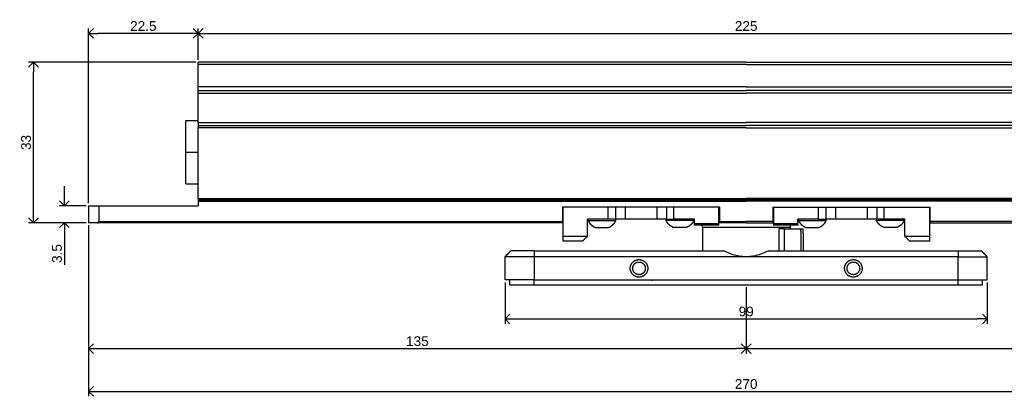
# Model space of a CAD drawing. Header units: millimetres. Extents: x 305 to 653, y 1507 to 1733.
# Tile 1 of 5: x 305 to 507, y 1507 to 1584. Entities that reach past the tile are written whole.
import ezdxf

# ---------------------------------------------------------------- set-up
doc = ezdxf.new("R2010")
doc.units = ezdxf.units.MM
for name, color, linetype, true_color in [('Make2D$dims', 7, 'Continuous', 0x007f00), ('Make2D$Visible$Curves', 7, 'Continuous', 0x000000), ('Make2D$Visible$Tangents', 7, 'Continuous', 0x000000)]:
    doc.layers.add(name, color=color, linetype=linetype, true_color=true_color)
doc.styles.add('Arial Regular', font='txt')
doc.dimstyles.new('dimensions default 01', dxfattribs={"dimtxt": 2, "dimasz": 2, "dimexe": 1, "dimexo": 0.5, "dimgap": 0.5, "dimtad": 1, "dimtoh": 1, "dimdec": 3, "dimdsep": 46, "dimtxsty": 'Arial Regular', "dimblk": 'OPEN90', "dimcen": 2.5, "dimadec": 1, "dimazin": 1, "dimtfac": 1, "dimtdec": 4, "dimtix": 1, "dimtofl": 0, "dimtmove": 1, "dimatfit": 3, "dimldrblk": 'OPEN90', "dimfxl": 1, "dimtolj": 1, "dimtzin": 1, "dimarcsym": 0})

# ---------------------------------------------------------------- blocks, each defined once
blk = doc.blocks.new('_Open90')
at = {"color": 0, "linetype": 'ByBlock', "lineweight": -2}
for p, q in [((0, 0), (-1, 0)), ((-0.5, 0.5), (0, 0)), ((0, 0), (-0.5, -0.5))]:
    blk.add_line(p, q, dxfattribs=at)
blk = doc.blocks.new('*D7')
at = {"layer": 'Defpoints', "color": 0}
for p in [(318.68, 1542.37), (588.68, 1542.37), (588.68, 1507.7)]:
    blk.add_point(p, dxfattribs=at)
at = {"layer": 'Make2D$dims', "color": 0, "lineweight": -2}
for p, q in [((318.68, 1541.87), (318.68, 1506.7)), ((588.68, 1541.87), (588.68, 1506.7)), ((320.68, 1507.7), (586.68, 1507.7))]:
    blk.add_line(p, q, dxfattribs=at)
at = {"layer": 'Make2D$dims', "color": 0, "lineweight": -2, "xscale": 2, "yscale": 2, "zscale": 2, "rotation": 180}
blk.add_blockref('_Open90', (318.68, 1507.7), dxfattribs=at)
at = {"layer": 'Make2D$dims', "color": 0, "lineweight": -2, "xscale": 2, "yscale": 2, "zscale": 2}
blk.add_blockref('_Open90', (588.68, 1507.7), dxfattribs=at)
at = {"layer": 'Make2D$dims', "color": 0, "insert": (453.68, 1509.22), "char_height": 2, "attachment_point": 5, "style": 'Arial Regular'}
blk.add_mtext('\\A1;270', dxfattribs=at)
blk = doc.blocks.new('*D9')
at = {"layer": 'Defpoints', "color": 0}
for p in [(566.18, 1581.28), (341.18, 1575.37), (566.18, 1575.37)]:
    blk.add_point(p, dxfattribs=at)
at = {"layer": 'Make2D$dims', "color": 0, "lineweight": -2}
for p, q in [((341.18, 1575.87), (341.18, 1582.28)), ((343.18, 1581.28), (564.18, 1581.28)), ((566.18, 1575.87), (566.18, 1582.28))]:
    blk.add_line(p, q, dxfattribs=at)
at = {"layer": 'Make2D$dims', "color": 0, "lineweight": -2, "xscale": 2, "yscale": 2, "zscale": 2, "rotation": 180}
blk.add_blockref('_Open90', (341.18, 1581.28), dxfattribs=at)
at = {"layer": 'Make2D$dims', "color": 0, "lineweight": -2, "xscale": 2, "yscale": 2, "zscale": 2}
blk.add_blockref('_Open90', (566.18, 1581.28), dxfattribs=at)
at = {"layer": 'Make2D$dims', "color": 0, "insert": (453.68, 1582.8), "char_height": 2, "attachment_point": 5, "style": 'Arial Regular'}
blk.add_mtext('\\A1;225', dxfattribs=at)
blk = doc.blocks.new('*D10')
at = {"layer": 'Defpoints', "color": 0}
for p in [(318.68, 1581.28), (341.18, 1575.37), (318.68, 1545.88)]:
    blk.add_point(p, dxfattribs=at)
at = {"layer": 'Make2D$dims', "color": 0, "lineweight": -2}
for p, q in [((318.68, 1546.38), (318.68, 1582.28)), ((339.18, 1581.28), (320.68, 1581.28)), ((341.18, 1575.87), (341.18, 1582.28))]:
    blk.add_line(p, q, dxfattribs=at)
at = {"layer": 'Make2D$dims', "color": 0, "lineweight": -2, "xscale": 2, "yscale": 2, "zscale": 2, "rotation": 180}
blk.add_blockref('_Open90', (318.68, 1581.28), dxfattribs=at)
at = {"layer": 'Make2D$dims', "color": 0, "lineweight": -2, "xscale": 2, "yscale": 2, "zscale": 2}
blk.add_blockref('_Open90', (341.18, 1581.28), dxfattribs=at)
at = {"layer": 'Make2D$dims', "color": 0, "insert": (329.93, 1582.8), "char_height": 2, "attachment_point": 5, "style": 'Arial Regular'}
blk.add_mtext('\\A1;22.5', dxfattribs=at)
blk = doc.blocks.new('*D11')
at = {"layer": 'Defpoints', "color": 0}
for p in [(307.38, 1575.37), (341.18, 1575.37), (318.68, 1542.37)]:
    blk.add_point(p, dxfattribs=at)
at = {"layer": 'Make2D$dims', "color": 0, "lineweight": -2}
for p, q in [((340.68, 1575.37), (306.38, 1575.37)), ((307.38, 1544.37), (307.38, 1573.37)), ((318.18, 1542.37), (306.38, 1542.37))]:
    blk.add_line(p, q, dxfattribs=at)
at = {"layer": 'Make2D$dims', "color": 0, "lineweight": -2, "xscale": 2, "yscale": 2, "zscale": 2}
for p, rotation in [((307.38, 1575.37), 90), ((307.38, 1542.37), 270)]:
    blk.add_blockref('_Open90', p, dxfattribs=dict(at, rotation=rotation))
at = {"layer": 'Make2D$dims', "color": 0, "insert": (305.86, 1558.87), "char_height": 2, "attachment_point": 5, "rotation": 90, "style": 'Arial Regular'}
blk.add_mtext('\\A1;33', dxfattribs=at)
blk = doc.blocks.new('*D12')
at = {"layer": 'Defpoints', "color": 0}
for p in [(318.68, 1545.88), (313.73, 1542.37), (318.68, 1542.37)]:
    blk.add_point(p, dxfattribs=at)
at = {"layer": 'Make2D$dims', "color": 0, "lineweight": -2}
for p, q in [((313.73, 1547.88), (313.73, 1549.88)), ((318.18, 1545.88), (312.73, 1545.88)), ((318.18, 1542.37), (312.73, 1542.37)), ((313.73, 1540.37), (313.73, 1533.72))]:
    blk.add_line(p, q, dxfattribs=at)
at = {"layer": 'Make2D$dims', "color": 0, "lineweight": -2, "xscale": 2, "yscale": 2, "zscale": 2}
for p, rotation in [((313.73, 1545.88), 270), ((313.73, 1542.37), 90)]:
    blk.add_blockref('_Open90', p, dxfattribs=dict(at, rotation=rotation))
at = {"layer": 'Make2D$dims', "color": 0, "insert": (312.21, 1536.05), "char_height": 2, "attachment_point": 5, "rotation": 90, "style": 'Arial Regular'}
blk.add_mtext('\\A1;3.5', dxfattribs=at)
blk = doc.blocks.new('*D13')
at = {"layer": 'Defpoints', "color": 0}
for p in [(588.68, 1542.37), (453.68, 1529.62), (588.68, 1516.51)]:
    blk.add_point(p, dxfattribs=at)
at = {"layer": 'Make2D$dims', "color": 0, "lineweight": -2}
for p, q in [((588.68, 1541.87), (588.68, 1515.51)), ((453.68, 1529.12), (453.68, 1515.51)), ((455.68, 1516.51), (586.68, 1516.51))]:
    blk.add_line(p, q, dxfattribs=at)
at = {"layer": 'Make2D$dims', "color": 0, "lineweight": -2, "xscale": 2, "yscale": 2, "zscale": 2, "rotation": 180}
blk.add_blockref('_Open90', (453.68, 1516.51), dxfattribs=at)
at = {"layer": 'Make2D$dims', "color": 0, "lineweight": -2, "xscale": 2, "yscale": 2, "zscale": 2}
blk.add_blockref('_Open90', (588.68, 1516.51), dxfattribs=at)
at = {"layer": 'Make2D$dims', "color": 0, "insert": (521.18, 1518.03), "char_height": 2, "attachment_point": 5, "style": 'Arial Regular'}
blk.add_mtext('\\A1;135', dxfattribs=at)
blk = doc.blocks.new('*D14')
at = {"layer": 'Defpoints', "color": 0}
for p in [(318.68, 1542.37), (453.68, 1529.62), (453.68, 1516.51)]:
    blk.add_point(p, dxfattribs=at)
at = {"layer": 'Make2D$dims', "color": 0, "lineweight": -2}
for p, q in [((318.68, 1541.87), (318.68, 1515.51)), ((453.68, 1529.12), (453.68, 1515.51)), ((320.68, 1516.51), (451.68, 1516.51))]:
    blk.add_line(p, q, dxfattribs=at)
at = {"layer": 'Make2D$dims', "color": 0, "lineweight": -2, "xscale": 2, "yscale": 2, "zscale": 2, "rotation": 180}
blk.add_blockref('_Open90', (318.68, 1516.51), dxfattribs=at)
at = {"layer": 'Make2D$dims', "color": 0, "lineweight": -2, "xscale": 2, "yscale": 2, "zscale": 2}
blk.add_blockref('_Open90', (453.68, 1516.51), dxfattribs=at)
at = {"layer": 'Make2D$dims', "color": 0, "insert": (386.18, 1518.03), "char_height": 2, "attachment_point": 5, "style": 'Arial Regular'}
blk.add_mtext('\\A1;135', dxfattribs=at)
blk = doc.blocks.new('*D15')
at = {"layer": 'Defpoints', "color": 0}
for p in [(404.18, 1530.62), (503.18, 1530.62), (503.18, 1522.6)]:
    blk.add_point(p, dxfattribs=at)
at = {"layer": 'Make2D$dims', "color": 0, "lineweight": -2}
for p, q in [((404.18, 1530.12), (404.18, 1521.6)), ((503.18, 1530.12), (503.18, 1521.6)), ((406.18, 1522.6), (501.18, 1522.6))]:
    blk.add_line(p, q, dxfattribs=at)
at = {"layer": 'Make2D$dims', "color": 0, "lineweight": -2, "xscale": 2, "yscale": 2, "zscale": 2, "rotation": 180}
blk.add_blockref('_Open90', (404.18, 1522.6), dxfattribs=at)
at = {"layer": 'Make2D$dims', "color": 0, "lineweight": -2, "xscale": 2, "yscale": 2, "zscale": 2}
blk.add_blockref('_Open90', (503.18, 1522.6), dxfattribs=at)
at = {"layer": 'Make2D$dims', "color": 0, "insert": (453.68, 1524.12), "char_height": 2, "attachment_point": 5, "style": 'Arial Regular'}
blk.add_mtext('\\A1;99', dxfattribs=at)

msp = doc.modelspace()

# ---------------------------------------------------------------- linework, layer by layer
at = {"layer": 'Make2D$dims'}
for points in [[(437.3319, 1543.0751), (438.0817, 1543.0751), (438.8316, 1543.0751)], [(468.5311, 1543.0751), (469.2811, 1543.0751), (470.0311, 1543.0751)], [(464.5353, 1541.1249), (464.9583, 1541.1249), (465.3813, 1541.1249)], [(464.8813, 1540.644), (464.8813, 1540.8844), (464.8813, 1541.1249)], [(465.3813, 1540.2011), (465.3813, 1540.663), (465.3813, 1541.1249)]]:
    msp.add_open_spline(points, degree=2, dxfattribs=at)
at = {"layer": 'Make2D$Visible$Curves', "lineweight": -3}
for points, weights in [([(341.1814, 1574.8749), (341.1814, 1575.3749), (341.1814, 1575.3749)], [1, 0.707106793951, 1]), ([(341.1814, 1569.5854), (341.1814, 1569.9236), (341.1814, 1570.3383)], [1, 0.952684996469, 1]), ([(341.1814, 1569.0063), (341.1814, 1569.3253), (341.1814, 1569.5854)], [1, 0.952684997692, 1]), ([(341.1814, 1563.0001), (341.1814, 1562.3751), (341.1814, 1562.3751)], [1, 0.707106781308, 1]), ([(341.1814, 1562.3751), (341.1814, 1562.3751), (341.1814, 1561.8751)], [1, 0.707106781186, 1]), ([(341.1814, 1547.3249), (341.1814, 1547.0749), (341.1814, 1547.0749)], [1, 0.707106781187, 1]), ([(341.1814, 1547.0749), (341.1814, 1547.0749), (341.1814, 1546.8249)], [1, 0.707106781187, 1]), ([(318.6814, 1545.8751), (318.6814, 1545.8751), (320.784, 1545.8751)], [1, 0.888667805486, 1]), ([(320.4612, 1542.3749), (318.6814, 1542.3749), (318.6814, 1542.3749)], [1, 0.906650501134, 1]), ([(415.9814, 1542.6249), (415.9814, 1542.3749), (415.9814, 1542.3749)], [1, 0.707106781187, 1]), ([(416.0816, 1542.3749), (416.0249, 1542.3749), (415.9814, 1542.3749)], [0.873831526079, 0.872764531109, 0.874168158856]), ([(428.8316, 1543.0751), (426.8569, 1543.0751), (426.8318, 1543.0751)], [1, 0.709738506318, 0.994783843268]), ([(426.8318, 1543.0751), (426.9318, 1543.0751), (426.9318, 1543.0751)], [0.913889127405, 0.947553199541, 1]), ([(437.3316, 1543.0751), (437.3316, 1543.0751), (435.3316, 1543.0751)], [1, 0.707106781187, 1]), ([(437.3319, 1543.0751), (437.2318, 1543.0751), (437.2318, 1543.0751)], [0.91384971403, 0.947522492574, 1]), ([(448.1811, 1542.3749), (448.1379, 1542.3749), (448.0817, 1542.3749)], [0.874160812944, 0.87277500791, 0.873819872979]), ([(448.1814, 1542.6249), (448.1814, 1542.3749), (448.1814, 1542.3749)], [1, 0.707106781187, 1]), ([(453.6813, 1542.3751), (450.6114, 1542.3751), (448.1815, 1542.3751)], [0.999993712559, 0.876200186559, 0.857055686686]), ([(459.1814, 1542.6249), (459.1814, 1542.3749), (459.1814, 1542.3749)], [1, 0.707106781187, 1]), ([(459.1814, 1542.3749), (459.2249, 1542.3749), (459.2814, 1542.3749)], [0.874168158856, 0.872766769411, 0.873828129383]), ([(472.0313, 1543.0751), (470.0313, 1543.0751), (470.0313, 1543.0751)], [1, 0.707106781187, 1]), ([(470.0311, 1543.0751), (470.1311, 1543.0751), (470.1311, 1543.0751)], [0.913889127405, 0.94755319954, 1]), ([(480.5313, 1543.0751), (480.5313, 1543.0751), (478.5313, 1543.0751)], [1, 0.707106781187, 1]), ([(480.5311, 1543.0751), (480.4311, 1543.0751), (480.4311, 1543.0751)], [0.913889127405, 0.947553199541, 1]), ([(491.2813, 1542.3749), (491.3378, 1542.3749), (491.3813, 1542.3749)], [0.873827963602, 0.872766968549, 0.874167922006]), ([(491.3814, 1542.6249), (491.3814, 1542.3749), (491.3814, 1542.3749)], [1, 0.707106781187, 1]), ([(461.5076, 1541.1249), (460.8368, 1541.1249), (460.3895, 1541.1249)], [1, 0.912870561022, 1]), ([(410.1813, 1536.6249), (405.4313, 1536.6249), (405.4313, 1536.6249)], [1, 0.707106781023, 1]), ([(449.1057, 1536.6249), (449.1056, 1536.6249), (449.1056, 1536.6249)], [0.867255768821, 0.86725523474, 0.867254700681]), ([(497.1813, 1536.6249), (501.9313, 1536.6249), (501.9313, 1536.6249)], [1, 0.707106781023, 1]), ([(410.1813, 1535.3749), (404.1813, 1535.3749), (404.1813, 1535.3749)], [1, 0.707106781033, 1]), ([(497.1813, 1535.3749), (503.1813, 1535.3749), (503.1813, 1535.3749)], [1, 0.707106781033, 1]), ([(410.1813, 1530.6249), (404.1813, 1530.6249), (404.1813, 1530.6249)], [1, 0.707106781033, 1]), ([(497.1813, 1530.6249), (503.1813, 1530.6249), (503.1813, 1530.6249)], [1, 0.707106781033, 1]), ([(405.1813, 1529.6249), (405.1813, 1529.6249), (410.1813, 1529.6249)], [1, 0.707106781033, 1]), ([(497.1813, 1529.6249), (502.1813, 1529.6249), (502.1813, 1529.6249)], [1, 0.707106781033, 1])]:
    msp.add_rational_spline(points, weights, degree=2, dxfattribs=at)
for points in [[(453.6814, 1575.3749), (397.4314, 1575.3749), (341.1814, 1575.3749)], [(341.1814, 1570.3383), (341.1814, 1572.6066), (341.1814, 1574.8749)], [(453.6814, 1575.3749), (509.9314, 1575.3749), (566.1814, 1575.3749)], [(338.6814, 1563.3883), (339.9314, 1563.3883), (341.1814, 1563.3883)], [(338.6814, 1556.8883), (338.6814, 1560.1383), (338.6814, 1563.3883)], [(341.1814, 1562.3751), (397.4314, 1562.3751), (453.6814, 1562.3751)], [(341.1814, 1547.3249), (341.1814, 1554.6), (341.1814, 1561.8751)], [(566.1814, 1562.3751), (509.9314, 1562.3751), (453.6814, 1562.3751)], [(338.6814, 1550.3883), (338.6814, 1553.6383), (338.6814, 1556.8883)], [(338.6814, 1556.8883), (339.9314, 1556.8883), (341.1814, 1556.8883)], [(338.6814, 1550.3883), (339.9314, 1550.3883), (341.1814, 1550.3883)], [(341.1814, 1547.0749), (397.4314, 1547.0749), (453.6814, 1547.0749)], [(341.1814, 1546.8249), (341.1814, 1546.35), (341.1814, 1545.8751)], [(566.1814, 1547.0749), (509.9314, 1547.0749), (453.6814, 1547.0749)], [(318.6814, 1545.8751), (318.6814, 1544.125), (318.6814, 1542.3749)], [(320.784, 1545.8751), (320.784, 1544.25), (320.784, 1542.6249)], [(320.784, 1545.8751), (330.9827, 1545.8751), (341.1814, 1545.8751)], [(415.9814, 1545.5749), (415.9814, 1544.0999), (415.9814, 1542.6249)], [(448.1814, 1545.5749), (432.0814, 1545.5749), (415.9814, 1545.5749)], [(416.0816, 1539.5751), (416.0816, 1542.5751), (416.0816, 1545.5751)], [(426.8316, 1545.5751), (426.8316, 1544.3251), (426.8316, 1543.0751)], [(428.8316, 1545.5751), (428.8317, 1545.5751), (428.8317, 1545.5751)], [(437.3316, 1545.5749), (437.3316, 1544.325), (437.3316, 1543.0751)], [(448.0816, 1542.1252), (448.0816, 1543.8501), (448.0816, 1545.5751)], [(448.1814, 1545.5749), (448.1814, 1544.0999), (448.1814, 1542.6249)], [(459.1814, 1545.5749), (459.1814, 1544.0999), (459.1814, 1542.6249)], [(459.1814, 1545.5749), (459.2313, 1545.5749), (459.2813, 1545.5749)], [(459.2813, 1545.5751), (459.2813, 1543.8501), (459.2813, 1542.1252)], [(459.2817, 1545.5751), (463.9065, 1545.5751), (468.5313, 1545.5751)], [(468.5313, 1545.5749), (479.9563, 1545.5749), (491.3814, 1545.5749)], [(470.0313, 1545.5751), (470.0313, 1544.3252), (470.0313, 1543.0754)], [(480.5313, 1545.5751), (480.5313, 1544.3251), (480.5313, 1543.0751)], [(491.2813, 1545.5751), (491.2813, 1542.5751), (491.2813, 1539.5751)], [(491.3814, 1545.5749), (491.3814, 1544.0999), (491.3814, 1542.6249)], [(415.9814, 1542.3749), (368.2213, 1542.3749), (320.4612, 1542.3749)], [(425.3316, 1543.0751), (423.2066, 1543.0751), (421.0816, 1543.0751)], [(421.2318, 1543.0751), (421.2318, 1542.9501), (421.2318, 1542.8251)], [(426.8316, 1543.0751), (426.0816, 1543.0751), (425.3316, 1543.0751)], [(426.9318, 1542.8251), (426.9318, 1542.9501), (426.9318, 1543.0751)], [(435.3316, 1543.0751), (432.0816, 1543.0751), (428.8316, 1543.0751)], [(437.2318, 1542.8251), (437.2318, 1542.9501), (437.2318, 1543.0751)], [(443.0816, 1543.0751), (440.9566, 1543.0751), (438.8316, 1543.0751)], [(442.9318, 1543.0751), (442.9318, 1542.9501), (442.9318, 1542.8251)], [(453.6814, 1542.3749), (450.9314, 1542.3749), (448.1814, 1542.3749)], [(453.6814, 1542.3749), (456.4314, 1542.3749), (459.1814, 1542.3749)], [(468.5311, 1543.0751), (466.4062, 1543.0751), (464.2813, 1543.0751)], [(464.4311, 1543.0751), (464.4311, 1542.9501), (464.4311, 1542.8251)], [(470.0313, 1543.0751), (470.0312, 1543.0751), (470.0311, 1543.0751)], [(470.1311, 1542.8251), (470.1311, 1542.9501), (470.1311, 1543.0751)], [(478.5313, 1543.0751), (475.2813, 1543.0751), (472.0313, 1543.0751)], [(480.4311, 1542.8251), (480.4311, 1542.9501), (480.4311, 1543.0751)], [(482.0313, 1543.0751), (481.2813, 1543.0751), (480.5313, 1543.0751)], [(486.2813, 1543.0751), (484.1563, 1543.0751), (482.0313, 1543.0751)], [(486.1311, 1543.0751), (486.1311, 1542.9501), (486.1311, 1542.8251)], [(491.3814, 1542.3749), (539.1414, 1542.3749), (586.9015, 1542.3749)], [(443.0816, 1541.8752), (443.0816, 1542.0002), (443.0816, 1542.1252)], [(448.0816, 1542.1252), (445.5816, 1542.1252), (443.0816, 1542.1252)], [(448.0816, 1541.8752), (445.5816, 1541.8752), (443.0816, 1541.8752)], [(444.6814, 1541.3751), (444.6814, 1541.6251), (444.6814, 1541.8752)], [(444.6814, 1541.3749), (444.6814, 1538.9999), (444.6814, 1536.6249)], [(448.0816, 1541.8752), (448.0816, 1542.0002), (448.0816, 1542.1252)], [(459.2813, 1542.1252), (459.2813, 1542.0002), (459.2813, 1541.8752)], [(464.2813, 1542.1252), (461.7813, 1542.1252), (459.2813, 1542.1252)], [(464.2813, 1541.8752), (461.7813, 1541.8752), (459.2813, 1541.8752)], [(461.5076, 1541.1249), (463.0215, 1541.1249), (464.5353, 1541.1249)], [(462.6813, 1541.1249), (462.6813, 1541.2499), (462.6813, 1541.3749)], [(462.6814, 1541.8752), (462.6814, 1541.6251), (462.6814, 1541.3751)], [(464.2813, 1542.1252), (464.2813, 1542.0002), (464.2813, 1541.8752)], [(465.3813, 1540.2011), (465.3813, 1538.413), (465.3813, 1536.6249)], [(421.0816, 1539.5751), (418.5816, 1539.5751), (416.0816, 1539.5751)], [(416.0816, 1538.5751), (416.0816, 1539.0751), (416.0816, 1539.5751)], [(420.0816, 1538.5751), (418.0816, 1538.5751), (416.0816, 1538.5751)], [(491.2813, 1539.5751), (488.7813, 1539.5751), (486.2813, 1539.5751)], [(491.2813, 1538.5751), (489.2813, 1538.5751), (487.2813, 1538.5751)], [(491.2813, 1539.5751), (491.2813, 1539.0751), (491.2813, 1538.5751)], [(404.1813, 1535.3749), (404.8063, 1535.9999), (405.4313, 1536.6249)], [(410.1813, 1536.6249), (429.6435, 1536.6249), (449.1056, 1536.6249)], [(458.2571, 1536.6249), (477.7192, 1536.6249), (497.1813, 1536.6249)], [(503.1813, 1535.3749), (502.5563, 1535.9999), (501.9313, 1536.6249)], [(404.1813, 1530.6249), (404.1813, 1532.9999), (404.1813, 1535.3749)], [(453.668, 1535.3749), (431.9247, 1535.3749), (410.1813, 1535.3749)], [(497.1813, 1535.3749), (475.438, 1535.3749), (453.6947, 1535.3749)], [(503.1813, 1530.6249), (503.1813, 1532.9999), (503.1813, 1535.3749)], [(405.1813, 1529.6249), (405.1813, 1530.1249), (405.1813, 1530.6249)], [(410.1813, 1530.6249), (453.6813, 1530.6249), (497.1813, 1530.6249)], [(434.3813, 1530.4249), (434.3813, 1530.5249), (434.3813, 1530.6249)], [(502.1813, 1529.6249), (502.1813, 1530.1249), (502.1813, 1530.6249)], [(410.1813, 1529.6249), (453.6813, 1529.6249), (497.1813, 1529.6249)]]:
    msp.add_open_spline(points, degree=2, dxfattribs=at)
for points, degree, knots in [([(341.1814, 1563.0001), (341.1814, 1565.4273), (341.1814, 1567.8545), (341.1814, 1568.4304), (341.1814, 1569.0063)], 2, [-5.67703922, -5.67703922, -5.67703922, -5.41984152, -5.41984152, -4.28843215, -4.28843215, -4.28843215]), ([(425.3316, 1543.0751), (425.3316, 1543.8251), (425.3316, 1544.5751), (425.3316, 1545.0751), (425.3316, 1545.5751)], 2, [6.96609179, 6.96609179, 6.96609179, 8.46609143, 8.46609143, 9.46609143, 9.46609143, 9.46609143]), ([(438.8316, 1543.0751), (438.8316, 1543.8251), (438.8316, 1544.5751), (438.8316, 1545.075), (438.8316, 1545.5749)], 2, [6.96609179, 6.96609179, 6.96609179, 8.46609143, 8.46609143, 9.46588699, 9.46588699, 9.46588699]), ([(468.5313, 1543.0754), (468.5313, 1543.8252), (468.5313, 1544.5751), (468.5313, 1545.0751), (468.5313, 1545.5751)], 2, [6.96641349, 6.96641349, 6.96641349, 8.46609143, 8.46609143, 9.46609143, 9.46609143, 9.46609143]), ([(482.0313, 1543.0751), (482.0313, 1543.8251), (482.0313, 1544.5751), (482.0313, 1545.0751), (482.0313, 1545.5751)], 2, [6.96609179, 6.96609179, 6.96609179, 8.46609143, 8.46609143, 9.46609143, 9.46609143, 9.46609143]), ([(320.4612, 1542.3749), (320.5252, 1542.3749), (320.5944, 1542.3924), (320.6859, 1542.4473), (320.7169, 1542.4725), (320.7659, 1542.5373), (320.784, 1542.5784), (320.784, 1542.6249)], 3, [0, 0, 0, 0, 0.258101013, 0.258101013, 0.391598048, 0.391598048, 0.529206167, 0.529206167, 0.529206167, 0.529206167]), ([(421.0816, 1539.5751), (421.0816, 1540.6689), (421.0816, 1541.7627), (421.0816, 1542.4189), (421.0816, 1543.0751)], 2, [1, 1, 1, 3.50009463, 3.50009463, 5.00000036, 5.00000036, 5.00000036]), ([(443.0816, 1542.1252), (443.0816, 1542.3501), (443.0816, 1542.5751), (443.0816, 1542.8251), (443.0816, 1543.0751)], 2, [3.75009463, 3.75009463, 3.75009463, 5.00000036, 5.00000036, 5.50000036, 5.50000036, 5.50000036]), ([(464.2813, 1542.1252), (464.2813, 1542.3501), (464.2813, 1542.5751), (464.2813, 1542.8251), (464.2813, 1543.0751)], 2, [3.75009463, 3.75009463, 3.75009463, 5.00000036, 5.00000036, 5.50000036, 5.50000036, 5.50000036]), ([(486.2813, 1539.5751), (486.2813, 1540.6689), (486.2813, 1541.7627), (486.2813, 1542.4189), (486.2813, 1543.0751)], 2, [1, 1, 1, 3.50009463, 3.50009463, 5.00000036, 5.00000036, 5.00000036]), ([(420.0816, 1538.5751), (420.1186, 1538.6121), (420.1927, 1538.6862), (420.3038, 1538.7973), (420.4149, 1538.9084), (420.526, 1539.0195), (420.6372, 1539.1306), (420.7483, 1539.2417), (420.8594, 1539.3529), (420.9705, 1539.464), (421.0446, 1539.538), (421.0816, 1539.5751)], 3, [-1.73205195, -1.73205195, -1.73205195, -1.73205195, -1.53960186, -1.34715177, -1.15470168, -0.96225159, -0.7698015, -0.57735141, -0.38490132, -0.19245123, 0, 0, 0, 0]), ([(486.2813, 1539.5751), (486.3183, 1539.538), (486.3924, 1539.464), (486.5035, 1539.3529), (486.6146, 1539.2417), (486.7257, 1539.1306), (486.8368, 1539.0195), (486.9479, 1538.9084), (487.059, 1538.7973), (487.1702, 1538.6862), (487.2442, 1538.6121), (487.2813, 1538.5751)], 3, [0, 0, 0, 0, 0.19245123, 0.38490132, 0.57735141, 0.7698015, 0.96225159, 1.15470168, 1.34715177, 1.53960186, 1.73205195, 1.73205195, 1.73205195, 1.73205195]), ([(453.668, 1535.3749), (453.5502, 1535.375), (453.4325, 1535.3775), (453.1973, 1535.3871), (453.08, 1535.3942), (452.7287, 1535.4223), (452.4964, 1535.4502), (451.8062, 1535.56), (451.3596, 1535.6678), (450.9301, 1535.8057), (450.2708, 1536.0174), (449.6607, 1536.2971), (449.1056, 1536.6249)], 3, [5.03081889, 5.03081889, 5.03081889, 5.03081889, 5.38415826, 5.38415826, 5.73749634, 5.73749634, 6.44446851, 6.44446851, 7.8599127, 7.8599127, 7.8599127, 10.03435415, 10.03435415, 10.03435415, 10.03435415]), ([(458.2571, 1536.6249), (457.6795, 1536.2838), (457.0424, 1535.9948), (456.3525, 1535.7804), (455.9341, 1535.6503), (455.5, 1535.5489), (454.8302, 1535.4456), (454.605, 1535.4195), (454.2645, 1535.393), (454.1508, 1535.3864), (453.9229, 1535.3774), (453.8088, 1535.375), (453.6947, 1535.3749)], 3, [0, 0, 0, 0, 2.26303865, 2.26303865, 2.26303865, 3.63446346, 3.63446346, 4.31946543, 4.31946543, 4.6618306, 4.6618306, 5.00419688, 5.00419688, 5.00419688, 5.00419688])]:
    msp.add_open_spline(points, degree=degree, knots=knots, dxfattribs=at)
for points, weights, knots in [([(421.2318, 1542.8251), (421.2318, 1542.8251), (424.0818, 1542.8251), (426.9318, 1542.8251), (426.9318, 1542.8251)], [1, 0.707106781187, 1, 0.707106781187, 1], [-8.95353906, -8.95353906, -8.95353906, -4.47676953, -4.47676953, 0, 0, 0]), ([(421.2318, 1542.8251), (421.4533, 1542.3546), (421.8269, 1541.9929), (422.2005, 1541.6312), (422.6779, 1541.4251)], [1, 0.967675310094, 0.967675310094, 0.967675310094, 1], [0, 0, 0, 1.04000648, 1.04000648, 2.08001296, 2.08001296, 2.08001296]), ([(425.4856, 1541.4251), (425.963, 1541.6312), (426.3366, 1541.9929), (426.7102, 1542.3546), (426.9318, 1542.8251)], [1, 0.967675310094, 0.967675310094, 0.967675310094, 1], [0, 0, 0, 1.04000648, 1.04000648, 2.08001296, 2.08001296, 2.08001296]), ([(442.9318, 1542.8251), (442.9318, 1542.8251), (440.0818, 1542.8251), (437.2318, 1542.8251), (437.2318, 1542.8251)], [1, 0.707106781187, 1, 0.707106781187, 1], [-8.95353906, -8.95353906, -8.95353906, -4.47676953, -4.47676953, 0, 0, 0]), ([(438.6779, 1541.4251), (438.2005, 1541.6312), (437.8269, 1541.9929), (437.4533, 1542.3546), (437.2318, 1542.8251)], [1, 0.967675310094, 0.967675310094, 0.967675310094, 1], [0, 0, 0, 1.04000648, 1.04000648, 2.08001296, 2.08001296, 2.08001296]), ([(442.9318, 1542.8251), (442.7102, 1542.3546), (442.3366, 1541.9929), (441.963, 1541.6312), (441.4856, 1541.4251)], [1, 0.967675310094, 0.967675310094, 0.967675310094, 1], [0, 0, 0, 1.04000648, 1.04000648, 2.08001296, 2.08001296, 2.08001296]), ([(464.4311, 1542.8251), (464.4311, 1542.8251), (467.2811, 1542.8251), (470.1311, 1542.8251), (470.1311, 1542.8251)], [1, 0.707106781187, 1, 0.707106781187, 1], [-8.95353906, -8.95353906, -8.95353906, -4.47676953, -4.47676953, 0, 0, 0]), ([(464.4311, 1542.8251), (464.6526, 1542.3546), (465.0262, 1541.9929), (465.3998, 1541.6312), (465.8772, 1541.4251)], [1, 0.967675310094, 0.967675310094, 0.967675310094, 1], [0, 0, 0, 1.04000648, 1.04000648, 2.08001296, 2.08001296, 2.08001296]), ([(468.685, 1541.4251), (469.1624, 1541.6312), (469.536, 1541.9929), (469.9096, 1542.3546), (470.1311, 1542.8251)], [1, 0.967675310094, 0.967675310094, 0.967675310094, 1], [0, 0, 0, 1.04000648, 1.04000648, 2.08001296, 2.08001296, 2.08001296]), ([(486.1311, 1542.8251), (486.1311, 1542.8251), (483.2811, 1542.8251), (480.4311, 1542.8251), (480.4311, 1542.8251)], [1, 0.707106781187, 1, 0.707106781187, 1], [-8.95353906, -8.95353906, -8.95353906, -4.47676953, -4.47676953, 0, 0, 0]), ([(481.8772, 1541.4251), (481.3998, 1541.6312), (481.0262, 1541.9929), (480.6526, 1542.3546), (480.4311, 1542.8251)], [1, 0.967675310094, 0.967675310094, 0.967675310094, 1], [0, 0, 0, 1.04000648, 1.04000648, 2.08001296, 2.08001296, 2.08001296]), ([(486.1311, 1542.8251), (485.9096, 1542.3546), (485.536, 1541.9929), (485.1624, 1541.6312), (484.685, 1541.4251)], [1, 0.967675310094, 0.967675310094, 0.967675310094, 1], [0, 0, 0, 1.04000648, 1.04000648, 2.08001296, 2.08001296, 2.08001296]), ([(422.6779, 1541.4251), (422.6779, 1541.4251), (424.0818, 1541.4251), (425.4856, 1541.4251), (425.4856, 1541.4251)], [1, 0.707106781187, 1, 0.707106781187, 1], [-8.95353906, -8.95353906, -8.95353906, -4.47676953, -4.47676953, 0, 0, 0]), ([(441.4856, 1541.4251), (441.4856, 1541.4251), (440.0818, 1541.4251), (438.6779, 1541.4251), (438.6779, 1541.4251)], [1, 0.707106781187, 1, 0.707106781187, 1], [-8.95353906, -8.95353906, -8.95353906, -4.47676953, -4.47676953, 0, 0, 0]), ([(462.6814, 1541.3751), (462.6814, 1541.3751), (453.6814, 1541.3751), (444.6814, 1541.3751), (444.6814, 1541.3751)], [1, 0.707106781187, 1, 0.707106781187, 1], [-28.27433388, -28.27433388, -28.27433388, -14.13716694, -14.13716694, 0, 0, 0]), ([(465.8772, 1541.4251), (465.8772, 1541.4251), (467.2811, 1541.4251), (468.685, 1541.4251), (468.685, 1541.4251)], [1, 0.707106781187, 1, 0.707106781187, 1], [-8.95353906, -8.95353906, -8.95353906, -4.47676953, -4.47676953, 0, 0, 0]), ([(484.685, 1541.4251), (484.685, 1541.4251), (483.2811, 1541.4251), (481.8772, 1541.4251), (481.8772, 1541.4251)], [1, 0.707106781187, 1, 0.707106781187, 1], [-8.95353906, -8.95353906, -8.95353906, -4.47676953, -4.47676953, 0, 0, 0]), ([(429.8813, 1532.9999), (429.8813, 1531.1999), (431.6813, 1531.1999), (433.4813, 1531.1999), (433.4813, 1532.9999), (433.4813, 1534.7999), (431.6813, 1534.7999), (429.8813, 1534.7999), (429.8813, 1532.9999)], [1, 0.707106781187, 1, 0.707106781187, 1, 0.707106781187, 1, 0.707106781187, 1], [0, 0, 0, 2.82736195, 2.82736195, 5.65472391, 5.65472391, 8.48208586, 8.48208586, 11.30944782, 11.30944782, 11.30944782]), ([(430.3813, 1532.9999), (430.3813, 1531.6999), (431.6813, 1531.6999), (432.9813, 1531.6999), (432.9813, 1532.9999), (432.9813, 1534.2999), (431.6813, 1534.2999), (430.3813, 1534.2999), (430.3813, 1532.9999)], [1, 0.707106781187, 1, 0.707106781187, 1, 0.707106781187, 1, 0.707106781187, 1], [0, 0, 0, 2.82736195, 2.82736195, 5.65472391, 5.65472391, 8.48208586, 8.48208586, 11.30944782, 11.30944782, 11.30944782]), ([(477.4813, 1532.9999), (477.4813, 1534.7999), (475.6813, 1534.7999), (473.8813, 1534.7999), (473.8813, 1532.9999), (473.8813, 1531.1999), (475.6813, 1531.1999), (477.4813, 1531.1999), (477.4813, 1532.9999)], [1, 0.707106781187, 1, 0.707106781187, 1, 0.707106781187, 1, 0.707106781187, 1], [0, 0, 0, 2.82736195, 2.82736195, 5.65472391, 5.65472391, 8.48208586, 8.48208586, 11.30944782, 11.30944782, 11.30944782]), ([(476.9813, 1532.9999), (476.9813, 1534.2999), (475.6813, 1534.2999), (474.3813, 1534.2999), (474.3813, 1532.9999), (474.3813, 1531.6999), (475.6813, 1531.6999), (476.9813, 1531.6999), (476.9813, 1532.9999)], [1, 0.707106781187, 1, 0.707106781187, 1, 0.707106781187, 1, 0.707106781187, 1], [0, 0, 0, 2.82736195, 2.82736195, 5.65472391, 5.65472391, 8.48208586, 8.48208586, 11.30944782, 11.30944782, 11.30944782])]:
    msp.add_rational_spline(points, weights, degree=2, knots=knots, dxfattribs=at)
at = {"layer": 'Make2D$Visible$Tangents', "lineweight": -3}
for points in [[(453.6814, 1574.8749), (397.4314, 1574.8749), (341.1814, 1574.8749)], [(453.6814, 1574.8749), (509.9314, 1574.8749), (566.1814, 1574.8749)], [(453.6814, 1570.3383), (397.4314, 1570.3383), (341.1814, 1570.3383)], [(341.1814, 1569.5854), (397.4314, 1569.5854), (453.6814, 1569.5854)], [(341.1814, 1569.0063), (397.4314, 1569.0063), (453.6814, 1569.0063)], [(453.6814, 1570.3383), (509.9314, 1570.3383), (566.1814, 1570.3383)], [(566.1814, 1569.5854), (509.9314, 1569.5854), (453.6814, 1569.5854)], [(566.1814, 1569.0063), (509.9314, 1569.0063), (453.6814, 1569.0063)], [(341.1814, 1563.0001), (397.4314, 1563.0001), (453.6814, 1563.0001)], [(566.1814, 1563.0001), (509.9314, 1563.0001), (453.6814, 1563.0001)], [(453.6814, 1561.8751), (397.4314, 1561.8751), (341.1814, 1561.8751)], [(453.6814, 1561.8751), (509.9314, 1561.8751), (566.1814, 1561.8751)], [(341.1814, 1547.3249), (397.4314, 1547.3249), (453.6814, 1547.3249)], [(341.1814, 1546.8249), (397.4314, 1546.8249), (453.6814, 1546.8249)], [(566.1814, 1547.3249), (509.9314, 1547.3249), (453.6814, 1547.3249)], [(566.1814, 1546.8249), (509.9314, 1546.8249), (453.6814, 1546.8249)], [(428.8316, 1545.5749), (428.8316, 1544.325), (428.8316, 1543.0751)], [(435.3316, 1545.5749), (435.3316, 1544.325), (435.3316, 1543.0751)], [(472.0313, 1545.5751), (472.0313, 1544.3251), (472.0313, 1543.0751)], [(478.5313, 1545.5751), (478.5313, 1544.3251), (478.5313, 1543.0751)], [(320.784, 1542.6249), (368.3827, 1542.6249), (415.9814, 1542.6249)], [(448.1814, 1542.6249), (450.9314, 1542.6249), (453.6814, 1542.6249)], [(459.1814, 1542.6249), (456.4314, 1542.6249), (453.6814, 1542.6249)], [(586.5787, 1542.6249), (538.98, 1542.6249), (491.3814, 1542.6249)], [(460.3895, 1541.1249), (460.3895, 1538.8749), (460.3895, 1536.6249)], [(461.5076, 1541.1249), (461.5076, 1538.8749), (461.5076, 1536.6249)], [(464.8813, 1540.644), (464.8813, 1538.6344), (464.8813, 1536.6249)], [(410.1813, 1536.6249), (410.1813, 1535.9999), (410.1813, 1535.3749)], [(497.1813, 1536.6249), (497.1813, 1535.9999), (497.1813, 1535.3749)], [(410.1813, 1535.3749), (410.1813, 1532.9999), (410.1813, 1530.6249)], [(497.1813, 1530.6249), (497.1813, 1532.9999), (497.1813, 1535.3749)], [(410.1813, 1529.6249), (410.1813, 1530.1249), (410.1813, 1530.6249)], [(497.1813, 1529.6249), (497.1813, 1530.1249), (497.1813, 1530.6249)]]:
    msp.add_open_spline(points, degree=2, dxfattribs=at)
msp.add_open_spline([(453.6947, 1535.3749), (453.688, 1535.3749), (453.6813, 1535.3749), (453.6747, 1535.3749), (453.668, 1535.3749)], degree=2, knots=[-45.7633172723, -45.7633172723, -45.7633172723, -45.7500034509, -45.7500034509, -45.736695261, -45.736695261, -45.736695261], dxfattribs=at)

# ---------------------------------------------------------------- dimensions: what is measured, and where the dimension line sits
at = {"layer": 'Make2D$dims'}
for base, p1, p2, picture, middle in [((318.6814, 1581.278), (341.1814, 1575.3749), (318.6814, 1545.8751), '*D10', (329.9314, 1582.799)), ((566.1814, 1581.278), (341.1814, 1575.3749), (566.1814, 1575.3749), '*D9', (453.6814, 1582.799)), ((588.6814, 1507.6954), (318.6814, 1542.3749), (588.6814, 1542.3749), '*D7', (453.6814, 1509.2164)), ((453.6813, 1516.508), (318.6814, 1542.3749), (453.6813, 1529.6249), '*D14', (386.1813, 1518.029)), ((588.6814, 1516.508), (453.6813, 1529.6249), (588.6814, 1542.3749), '*D13', (521.1813, 1518.029)), ((503.1813, 1522.5969), (404.1813, 1530.6249), (503.1813, 1530.6249), '*D15', (453.6813, 1524.1179))]:
    dim = msp.add_linear_dim(base=base, p1=p1, p2=p2, dimstyle='dimensions default 01', override={"dimtxt": 2, "dimasz": 2, "dimexe": 1, "dimexo": 0.5, "dimgap": 0.5, "dimtad": 1, "dimtih": 0, "dimtoh": 0, "dimdec": 3, "dimzin": 8, "dimtxsty": 'Arial Regular', "dimblk": 'Open90', "dimsah": 0, "dimcen": 2.5, "dimadec": 1, "dimazin": 1, "dimtix": 0, "dimtmove": 0, "dimtzin": 1}, dxfattribs=at)
    dim.commit()
    dim.dimension.update_dxf_attribs({"geometry": picture, "text_midpoint": middle})
for base, p1, p2, picture, middle in [((307.3818, 1575.3749), (318.6814, 1542.3749), (341.1814, 1575.3749), '*D11', (305.8608, 1558.8749)), ((313.7282, 1542.3749), (318.6814, 1545.8751), (318.6814, 1542.3749), '*D12', (312.2072, 1536.0499))]:
    dim = msp.add_linear_dim(base=base, p1=p1, p2=p2, angle=90, dimstyle='dimensions default 01', override={"dimtxt": 2, "dimasz": 2, "dimexe": 1, "dimexo": 0.5, "dimgap": 0.5, "dimtad": 1, "dimtih": 0, "dimtoh": 0, "dimdec": 3, "dimzin": 8, "dimtxsty": 'Arial Regular', "dimblk": 'Open90', "dimsah": 0, "dimcen": 2.5, "dimadec": 1, "dimazin": 1, "dimtix": 0, "dimtmove": 0, "dimtzin": 1}, dxfattribs=at)
    dim.commit()
    dim.dimension.update_dxf_attribs({"geometry": picture, "text_midpoint": middle})

doc.saveas('drawing.dxf')
